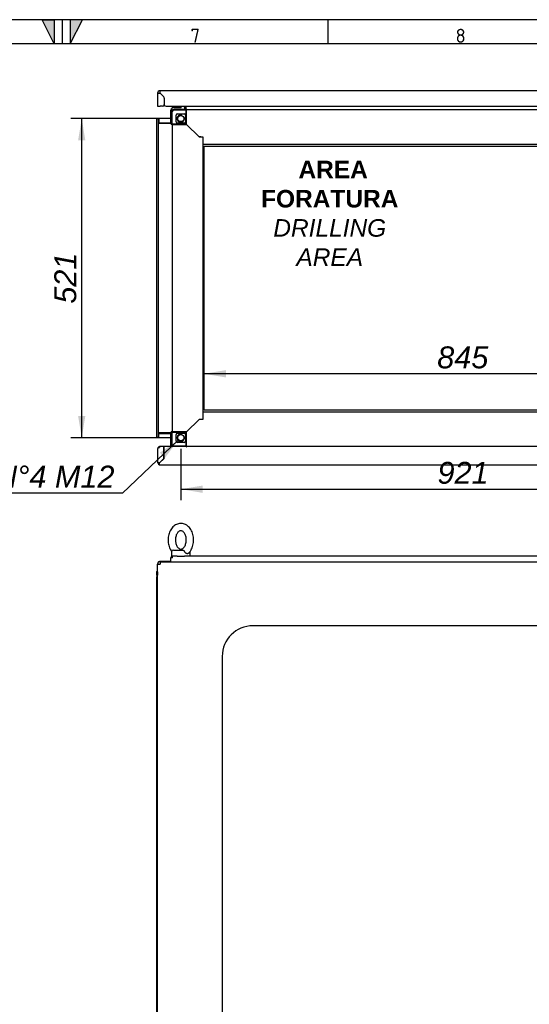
# Paper-space layout 'Layout1' of a CAD drawing. Extents: x 81 to 5357, y 137 to 3739.
# Tile 10 of 12: x 2650 to 3481, y 2132 to 3739. Entities that reach past the tile are written whole.
import ezdxf
from ezdxf.lldxf.tags import DXFTag

# ---------------------------------------------------------------- set-up
doc = ezdxf.new("R2010")
doc.units = 0
doc.header["$LTSCALE"] = 13.000013
doc.layers.get('0').update_dxf_attribs({"linetype": 'CONTINUOUS'})
for name, color, linetype in [('_TRANSLATION', 7, 'CONTINUOUS'), ('AE00198_03', 7, 'CONTINUOUS'), ('AE00219_03', 7, 'CONTINUOUS'), ('AE00715_01', 7, 'CONTINUOUS'), ('DEFAULT', 7, 'CONTINUOUS'), ('DV5__TRANSLATION', 7, 'CONTINUOUS'), ('F0000000_08', 7, 'CONTINUOUS'), ('F0000000_12', 7, 'CONTINUOUS'), ('F0000000_68', 7, 'CONTINUOUS'), ('F0000001_38', 7, 'CONTINUOUS'), ('M0000000_06', 7, 'CONTINUOUS'), ('M0000000_29', 7, 'CONTINUOUS'), ('M0000000_39', 7, 'CONTINUOUS'), ('M0000000_53', 7, 'CONTINUOUS'), ('M0000000_63', 7, 'CONTINUOUS')]:
    doc.layers.add(name, color=color, linetype=linetype)
doc.styles.add('SEACAD_ARIAL', font='arial.ttf')
doc.styles.add('SEACAD_ARIALI', font='ariali.ttf')
tags = doc.linetypes.add('CENTER2', pattern=[28.575, 19.05, -3.175, 3.175, -3.175]).pattern_tags.tags
tags[10:11] = [DXFTag(74, 4), DXFTag(75, 0), DXFTag(340, '0'), DXFTag(46, 0.0), DXFTag(50, 0.0), DXFTag(44, 0.0), DXFTag(45, 0.0)]
tags[8:9] = [DXFTag(74, 4), DXFTag(75, 0), DXFTag(340, '0'), DXFTag(46, 0.0), DXFTag(50, 0.0), DXFTag(44, 0.0), DXFTag(45, 0.0)]
tags[6:7] = [DXFTag(74, 4), DXFTag(75, 0), DXFTag(340, '0'), DXFTag(46, 0.0), DXFTag(50, 0.0), DXFTag(44, 0.0), DXFTag(45, 0.0)]
tags[4:5] = [DXFTag(74, 4), DXFTag(75, 0), DXFTag(340, '0'), DXFTag(46, 0.0), DXFTag(50, 0.0), DXFTag(44, 0.0), DXFTag(45, 0.0)]
doc.dimstyles.new('ISO', dxfattribs={"dimtxt": 13.75, "dimasz": 13.75, "dimexe": 6.875, "dimexo": 6.875, "dimgap": 3.4375, "dimtad": 1, "dimdec": 1, "dimtxsty": 'SEACAD_ARIAL', "dimblk1": '_SE_FILLED', "dimblk2": '_SE_FILLED', "dimsah": 1, "dimcen": 6.875, "dimazin": 3, "dimtfac": 0.7, "dimtdec": 3, "dimtmove": 0, "dimatfit": 3})
doc.dimstyles.new('ISO_ALLIN', dxfattribs={"dimtxt": 35.750036, "dimasz": 35.750036, "dimexe": 17.875018, "dimexo": 17.875018, "dimgap": 8.937509, "dimtad": 1, "dimtih": 1, "dimtoh": 1, "dimdec": 1, "dimtxsty": 'SEACAD_ARIAL', "dimblk1": '_SE_FILLED', "dimblk2": '_SE_FILLED', "dimsah": 1, "dimcen": 17.875018, "dimazin": 3, "dimtfac": 0.7, "dimtdec": 3, "dimtofl": 0, "dimtmove": 0, "dimatfit": 3, "dimtolj": 1})

# ---------------------------------------------------------------- blocks, each defined once
blk = doc.blocks.new('DMBLK14')
at = {"layer": '_TRANSLATION', "linetype": 'CONTINUOUS'}
for points in [[(2986.4, 3166.7), (2950.6, 3160.7), (2986.4, 3154.7)], [(3759.9, 3166.7), (3759.9, 3154.7), (3795.6, 3160.7)]]:
    blk.add_hatch(color=7, dxfattribs=at).paths.add_polyline_path(points)
at = {"layer": '_TRANSLATION', "color": 7, "linetype": 'CONTINUOUS'}
for p, q in [((2950.6, 3119.2), (2950.6, 3178.6)), ((3795.6, 3119.2), (3795.6, 3178.6)), ((3795.6, 3160.7), (2950.6, 3160.7))]:
    blk.add_line(p, q, dxfattribs=at)
at = {"layer": '_TRANSLATION', "color": 7, "linetype": 'CONTINUOUS', "style": 'SEACAD_ARIALI'}
blk.add_text('845', height=35.75, dxfattribs=at).set_placement((3331, 3169.6))
blk = doc.blocks.new('_SE_FILLED')
at = {"color": 0}
blk.add_line((0, 0), (-1, 0), dxfattribs=at)
blk.add_solid([(0, 0), (-1, -0.1665), (-1, 0.1665), (0, 0)], dxfattribs=at)
blk = doc.blocks.new('DMBLK19')
at = {"layer": '_TRANSLATION', "linetype": 'CONTINUOUS'}
for points in [[(2948.4, 2966.3), (2948.4, 2978.3), (2912.6, 2972.3)], [(3797.9, 2966.3), (3833.6, 2972.3), (3797.9, 2978.3)]]:
    blk.add_hatch(color=7, dxfattribs=at).paths.add_polyline_path(points)
at = {"layer": '_TRANSLATION', "color": 7, "linetype": 'CONTINUOUS'}
for p, q in [((2912.6, 3038.4), (2912.6, 2954.4)), ((3833.6, 3038.4), (3833.6, 2954.4)), ((2912.6, 2972.3), (3833.6, 2972.3))]:
    blk.add_line(p, q, dxfattribs=at)
at = {"layer": '_TRANSLATION', "color": 7, "linetype": 'CONTINUOUS', "style": 'SEACAD_ARIALI'}
blk.add_text('921', height=35.75, dxfattribs=at).set_placement((3331.4, 2981.2))
blk = doc.blocks.new('DMBLK20')
at = {"layer": '_TRANSLATION', "linetype": 'CONTINUOUS'}
for points in [[(2744.9, 3541.5), (2756.8, 3541.5), (2750.9, 3577.3)], [(2744.9, 3092), (2750.9, 3056.3), (2756.8, 3092)]]:
    blk.add_hatch(color=7, dxfattribs=at).paths.add_polyline_path(points)
at = {"layer": '_TRANSLATION', "color": 7, "linetype": 'CONTINUOUS'}
for p, q in [((2894.7, 3577.3), (2733, 3577.3)), ((2750.9, 3056.3), (2750.9, 3577.3)), ((2894.7, 3056.3), (2733, 3056.3))]:
    blk.add_line(p, q, dxfattribs=at)
at = {"layer": '_TRANSLATION', "color": 7, "linetype": 'CONTINUOUS', "style": 'SEACAD_ARIALI'}
blk.add_text('521', height=35.75, rotation=90, dxfattribs=at).set_placement((2741.9, 3275.1))
blk = doc.blocks.new('DMBLK21')
at = {"layer": '_TRANSLATION', "linetype": 'CONTINUOUS'}
blk.add_hatch(color=7, dxfattribs=at).paths.add_polyline_path([(2886.4, 3023.2), (2908.2, 3052.2), (2878.2, 3031.9)])
at = {"layer": '_TRANSLATION', "color": 7, "linetype": 'CONTINUOUS'}
for p, q in [((2908.2, 3052.2), (2817.5, 2966.1)), ((2817.5, 2966.1), (2597, 2966.1))]:
    blk.add_line(p, q, dxfattribs=at)
at = {"layer": '_TRANSLATION', "color": 7, "linetype": 'CONTINUOUS', "style": 'SEACAD_ARIALI'}
blk.add_text('N°4 M12', height=35.75, dxfattribs=at).set_placement((2609.5, 2975))

psp = doc.layouts.get("Layout1")

# ---------------------------------------------------------------- hatches: boundary and pattern name
at = {"linetype": 'CONTINUOUS'}
for points in [[(2706, 3738.65), (2686.31, 3738.65), (2706, 3699.28)], [(2732.25, 3738.65), (2732.25, 3699.28), (2751.94, 3738.65)]]:
    psp.add_hatch(color=7, dxfattribs=at).paths.add_polyline_path(points)

# ---------------------------------------------------------------- linework, layer by layer
at = {"color": 7, "linetype": 'CONTINUOUS'}
for p, q in [((5357.2, 3738.65), (81.05, 3738.65)), ((2719.12, 3738.65), (2719.12, 3699.28)), ((3152.24, 3738.65), (3152.24, 3699.28))]:
    psp.add_line(p, q, dxfattribs=at)
for points in [[(2706, 3738.65), (2706, 3699.28), (2686.31, 3738.65), (2706, 3738.65)], [(2732.25, 3738.65), (2732.25, 3699.28), (2751.94, 3738.65), (2732.25, 3738.65)]]:
    psp.add_lwpolyline(points, dxfattribs=at)
at = {"layer": 'AE00198_03', "color": 7, "linetype": 'CONTINUOUS'}
for p, q in [((2912.35, 3596.49), (2901.85, 3596.49)), ((2901.85, 3596.49), (2901.85, 3595.79)), ((2904.1, 3592.59), (2904.1, 3592.04)), ((2904.71, 3592.04), (2904.71, 3592.59)), ((2909.49, 3592.04), (2909.49, 3592.59)), ((2910.1, 3592.04), (2910.1, 3592.59)), ((2912.35, 3595.79), (2912.35, 3596.49))]:
    psp.add_line(p, q, dxfattribs=at)
for centre, start, end in [((2907.78, 3591.12), 129.5208, 137.82528), ((2906.42, 3591.12), 42.17472, 50.4792)]:
    psp.add_arc(centre, 8, start, end, dxfattribs=at)
at = {"layer": 'AE00219_03', "color": 7, "linetype": 'CONTINUOUS'}
for p, q in [((2901.1, 3012.29), (2901.1, 3012.09)), ((2901.1, 3012.09), (2913.1, 3012.09)), ((2913.1, 3012.09), (2913.1, 3012.29))]:
    psp.add_line(p, q, dxfattribs=at)
at = {"layer": 'AE00715_01', "color": 7, "linetype": 'CONTINUOUS'}
for p, q in [((2897.6, 2869.97), (2897.6, 2862.97)), ((2897.6, 2862.97), (2898.9, 2862.97)), ((2900.6, 2872.97), (2915.9, 2872.97)), ((2906.6, 2862.97), (2918.6, 2862.97)), ((2927.6, 2862.97), (2927.6, 2869.97))]:
    psp.add_line(p, q, dxfattribs=at)
for centre, start, end in [((2900.6, 2869.97), 90, 180), ((2924.6, 2869.97), 0, 11.26697)]:
    psp.add_arc(centre, 3, start, end, dxfattribs=at)
for points, knots in [([(2912.6, 2916.47), (2911.77, 2916.44), (2910, 2916.36), (2906.94, 2915.6), (2903.78, 2914.11), (2900.84, 2911.99), (2898.21, 2909.28), (2895.95, 2906.03), (2894.11, 2902.31), (2892.76, 2898.24), (2891.94, 2893.91), (2891.66, 2889.47), (2891.94, 2885.01), (2892.77, 2880.65), (2894.15, 2876.5), (2895.84, 2873.17), (2897.12, 2871.21), (2897.66, 2870.51)], [0, 0, 0, 0, 0.04056003, 0.10209989, 0.16370094, 0.22616144, 0.28997457, 0.35517787, 0.42143327, 0.48828214, 0.55535377, 0.62251674, 0.68980865, 0.75730866, 0.82510193, 0.89323777, 0.93762762, 0.93762762, 0.93762762, 0.93762762]), ([(2925.05, 2867.81), (2925.79, 2868.53), (2927.26, 2869.98), (2929.34, 2873.08), (2931.15, 2876.78), (2932.48, 2880.88), (2933.29, 2885.2), (2933.54, 2889.66), (2933.24, 2894.11), (2932.38, 2898.46), (2930.98, 2902.59), (2929.05, 2906.39), (2926.62, 2909.73), (2923.76, 2912.52), (2920.53, 2914.62), (2917.12, 2915.98), (2914.34, 2916.44), (2912.94, 2916.47), (2912.6, 2916.47)], [0, 0, 0, 0, 0.0476982, 0.1129519, 0.1792394, 0.2461032, 0.3131784, 0.3803446, 0.4476429, 0.5151522, 0.5829584, 0.6511067, 0.7194357, 0.7874565, 0.8544591, 0.919804, 0.9833348, 1, 1, 1, 1]), ([(2912.6, 2904.47), (2912.83, 2904.46), (2913.46, 2904.43), (2914.64, 2904.09), (2916.16, 2903.15), (2917.69, 2901.65), (2919.11, 2899.56), (2920.29, 2896.92), (2921.1, 2893.92), (2921.49, 2890.7), (2921.44, 2887.41), (2920.93, 2884.23), (2920.02, 2881.33), (2918.79, 2878.84), (2917.34, 2876.88), (2915.8, 2875.51), (2914.29, 2874.71), (2912.83, 2874.4), (2911.42, 2874.54), (2909.87, 2875.21), (2908.31, 2876.42), (2906.79, 2878.24), (2905.46, 2880.66), (2904.45, 2883.5), (2903.85, 2886.63), (2903.68, 2889.91), (2903.97, 2893.16), (2904.68, 2896.22), (2905.77, 2898.93), (2907.13, 2901.16), (2908.64, 2902.83), (2910.17, 2903.9), (2911.5, 2904.4), (2912.23, 2904.45), (2912.6, 2904.47)], [0, 0, 0, 0, 0.0152551, 0.0500634, 0.0813413, 0.1113299, 0.1432988, 0.1749041, 0.2064836, 0.238158, 0.2698958, 0.3015834, 0.3330655, 0.3642771, 0.3952915, 0.4263785, 0.4582019, 0.4923133, 0.5317163, 0.5644368, 0.5949655, 0.6275466, 0.6592676, 0.6908429, 0.722466, 0.754183, 0.7859137, 0.8175104, 0.8488578, 0.879947, 0.9109643, 0.9422952, 0.9750039, 1, 1, 1, 1]), ([(2915.9, 2872.97), (2916.03, 2872.97), (2916.16, 2872.95), (2916.42, 2872.87), (2916.55, 2872.81), (2916.82, 2872.65), (2916.94, 2872.55), (2917.2, 2872.32), (2917.34, 2872.19), (2917.6, 2871.9), (2917.73, 2871.75), (2917.98, 2871.42), (2918.11, 2871.25), (2918.47, 2870.72), (2918.71, 2870.35), (2918.91, 2869.97)], [0, 0, 0, 0, 0.125, 0.125, 0.25, 0.25, 0.375, 0.375, 0.5, 0.5, 0.625, 0.625, 0.75, 0.75, 1, 1, 1, 1]), ([(2925.09, 2867.76), (2924.97, 2867.65), (2924.85, 2867.55), (2924.57, 2867.36), (2924.42, 2867.28), (2924.1, 2867.15), (2923.93, 2867.1), (2923.58, 2867.04), (2923.39, 2867.02), (2923.02, 2867.02), (2922.83, 2867.04), (2922.44, 2867.1), (2922.24, 2867.15), (2921.85, 2867.28), (2921.65, 2867.36), (2921.25, 2867.55), (2921.06, 2867.66), (2920.47, 2868.05), (2920.11, 2868.36), (2919.61, 2868.91), (2919.45, 2869.11), (2919.16, 2869.53), (2919.03, 2869.74), (2918.91, 2869.97)], [0.25560825, 0.25560825, 0.25560825, 0.25560825, 0.3125, 0.3125, 0.375, 0.375, 0.4375, 0.4375, 0.5, 0.5, 0.5625, 0.5625, 0.625, 0.625, 0.6875, 0.6875, 0.75, 0.75, 0.875, 0.875, 0.9375, 0.9375, 1, 1, 1, 1])]:
    psp.add_open_spline(points, degree=3, knots=knots, dxfattribs=at)
at = {"layer": 'DEFAULT', "color": 7, "linetype": 'CONTINUOUS'}
psp.add_line((5357.2, 3699.28), (81.05, 3699.28), dxfattribs=at)
at = {"layer": 'DV5__TRANSLATION', "color": 7, "linetype": 'CENTER2'}
for p, q in [((2950.6, 3532.29), (3795.6, 3532.29)), ((2950.6, 3101.29), (2950.6, 3532.29)), ((3795.6, 3101.29), (2950.6, 3101.29))]:
    psp.add_line(p, q, dxfattribs=at)
at = {"layer": 'F0000000_08', "color": 7, "linetype": 'CONTINUOUS'}
for p, q in [((2898.6, 3592.29), (2898.6, 3594.79)), ((2899.6, 3595.79), (2912.59, 3595.79)), ((2900.85, 3592.29), (2900.85, 3592.03)), ((2913.05, 3592.59), (2901.15, 3592.59)), ((2913.35, 3592.04), (2913.35, 3592.29)), ((2913.53, 3597.14), (2913.47, 3597.29)), ((2917.74, 3597.29), (2918.5, 3595.26)), ((2918.5, 3595.26), (2918.97, 3593.99))]:
    psp.add_line(p, q, dxfattribs=at)
for centre, radius, start, end in [((2899.6, 3594.79), 1, 90, 180), ((2899.6, 3592.29), 1, 180, 243.61406), ((2901.15, 3592.29), 0.3, 90, 180), ((2912.59, 3596.79), 1, 270, 290.36413), ((2912.59, 3596.79), 1, 290.36413, 20.47745), ((2913.05, 3592.29), 0.3, 0, 90), ((2917.1, 3593.29), 2, 321.31781, 20.47745)]:
    psp.add_arc(centre, radius, start, end, dxfattribs=at)
at = {"layer": 'F0000000_12', "color": 7, "linetype": 'CONTINUOUS'}
psp.add_line((2886.41, 3598.29), (2884.84, 3598.29), dxfattribs=at)
at = {"layer": 'F0000000_68', "color": 7, "linetype": 'CONTINUOUS'}
for p, q in [((2875.1, 3015.09), (2875.1, 3038.99)), ((2877.9, 3040.29), (2875.42, 3040.29)), ((2875.42, 3040.29), (2877.9, 3040.29)), ((2885.1, 3041.79), (2877.9, 3041.79)), ((2877.9, 3041.79), (2877.9, 3040.29)), ((2885.1, 3022.31), (2885.1, 3041.79)), ((2885.1, 3041.79), (2885.15, 3041.79)), ((2885.1, 3040.29), (2885.15, 3040.29)), ((2921.1, 3041.79), (2885.15, 3041.79)), ((2885.15, 3022.29), (2885.15, 3041.79)), ((3824.1, 3041.79), (2922.1, 3041.79)), ((2877.9, 3015.11), (2885.1, 3022.31)), ((2885.12, 3022.29), (2877.92, 3015.09)), ((2885.15, 3022.29), (2885.12, 3022.29)), ((2877.9, 3015.11), (2877.92, 3015.09)), ((2877.92, 3015.09), (2877.9, 3015.11)), ((2877.9, 3012.29), (3868.3, 3012.29)), ((2875.22, 2852.47), (2875.22, 2852.47)), ((2876.01, 2852.97), (2875.42, 2852.97)), ((2885.1, 2854.47), (2877.9, 2854.47)), ((2885.12, 2854.47), (2885.1, 2854.47)), ((2885.1, 2854.47), (2885.1, 2853.97)), ((2885.15, 2854.47), (2885.12, 2854.47)), ((2885.12, 2854.47), (2885.12, 2853.97)), ((2896.1, 2854.47), (2885.15, 2854.47)), ((2885.15, 2853.97), (2885.15, 2854.47))]:
    psp.add_line(p, q, dxfattribs=at)
for centre, radius, start, end in [((2877.9, 3038.99), 2.8, 152.336, 180), ((2877.9, 3038.99), 2.8, 90, 152.336), ((2877.74, 2841.11), 174, 89.94822, 90.87028), ((2877.9, 3015.09), 2.8, 180, 270), ((2723.85, 3014.79), 154.07, 359.0701, 0.1114), ((2877.9, 2851.67), 2.8, 90, 163.4149)]:
    psp.add_arc(centre, radius, start, end, dxfattribs=at)
psp.add_ellipse((2877.9, 3038.99), major_axis=(2.8, 0), ratio=0.9984615, start_param=2.6587647, end_param=3.1415927, dxfattribs=at)
at = {"layer": 'F0000001_38', "color": 7, "linetype": 'CONTINUOUS'}
for p, q in [((2874.6, 3618.79), (2874.6, 3597.29)), ((3867.6, 3622.79), (2878.6, 3622.79)), ((2878.62, 3618.79), (2878.6, 3618.77)), ((2878.6, 3618.77), (2884.72, 3612.65)), ((2884.77, 3612.64), (2878.62, 3618.79)), ((2885.6, 3610.53), (2885.6, 3600.29)), ((2885.65, 3610.52), (2885.65, 3600.29)), ((2874.6, 3597.29), (2878.6, 3597.29)), ((2882.6, 3597.29), (2878.6, 3597.29)), ((2888.65, 3597.29), (3857.55, 3597.29)), ((2874.6, 1068.97), (2874.6, 2849.97)), ((2874.6, 2849.97), (2878.6, 2849.97)), ((2878.62, 2853.97), (2878.6, 2853.97)), ((2878.62, 2853.97), (3867.58, 2853.97)), ((3715.1, 2749.47), (3030.1, 2749.47)), ((2980.1, 2699.47), (2980.1, 1219.47))]:
    psp.add_line(p, q, dxfattribs=at)
for centre, radius, start, end in [((2878.6, 3618.79), 4, 90, 180), ((2878.38, 3973.84), 355.07, 269.39079, 270.03626), ((2564.13, 3619.22), 314.49, 359.9221, 0.65085), ((2882.6, 3600.29), 3, 270, 0), ((2882.6, 3610.53), 3, 0, 45), ((2882.65, 3610.52), 3, 0, 45), ((2888.65, 3600.29), 3, 180, 270), ((2878.6, 2849.97), 4, 90, 180), ((3233.67, 2850.19), 355.07, 179.39079, 180.03626), ((3030.1, 2699.47), 50, 90, 180)]:
    psp.add_arc(centre, radius, start, end, dxfattribs=at)
at = {"layer": 'M0000000_06', "color": 7, "linetype": 'CONTINUOUS'}
for p, q in [((2897.85, 3588.79), (2897.85, 3568.79)), ((2898.6, 3568.79), (2898.6, 3588.79)), ((2921.1, 3592.04), (2901.1, 3592.04)), ((2901.1, 3591.29), (2921.1, 3591.29)), ((2907.1, 3584.79), (2918.1, 3584.79)), ((2921.1, 3592.04), (2922.1, 3592.04)), ((2921.1, 3588.79), (2921.1, 3592.04)), ((2921.1, 3568.79), (2921.1, 3588.79)), ((2922.1, 3588.79), (2922.1, 3592.04)), ((2922.1, 3567.79), (2922.1, 3588.79)), ((2897.85, 3568.79), (2897.85, 3567.79)), ((2897.85, 3568.79), (2901.1, 3568.79)), ((2897.85, 3567.79), (2901.1, 3567.79)), ((2901.1, 3568.79), (2921.1, 3568.79)), ((2901.1, 3567.79), (2922.1, 3567.79)), ((2905.1, 3571.79), (2905.1, 3582.79)), ((2918.1, 3569.79), (2907.1, 3569.79)), ((2920.1, 3582.79), (2920.1, 3571.79)), ((2901.1, 3065.79), (2897.85, 3065.79)), ((2897.85, 3064.79), (2897.85, 3065.79)), ((2901.1, 3064.79), (2897.85, 3064.79)), ((2897.85, 3064.79), (2897.85, 3044.79)), ((2898.6, 3044.79), (2898.6, 3064.79)), ((2922.1, 3065.79), (2901.1, 3065.79)), ((2921.1, 3064.79), (2901.1, 3064.79)), ((2905.1, 3050.79), (2905.1, 3061.79)), ((2907.1, 3063.79), (2918.1, 3063.79)), ((2920.1, 3061.79), (2920.1, 3050.79)), ((2921.1, 3044.79), (2921.1, 3064.79)), ((2922.1, 3044.79), (2922.1, 3065.79)), ((2921.1, 3042.29), (2901.1, 3042.29)), ((2918.1, 3048.79), (2907.1, 3048.79)), ((2921.1, 3041.54), (2921.1, 3044.79)), ((2921.1, 3041.54), (2922.1, 3041.54)), ((2922.1, 3041.54), (2922.1, 3044.79))]:
    psp.add_line(p, q, dxfattribs=at)
for centre in [(2912.6, 3577.29), (2912.6, 3056.29)]:
    psp.add_circle(centre, 5.05, dxfattribs=at)
for centre, radius, start, end in [((2901.1, 3588.79), 3.25, 90, 180), ((2901.1, 3588.79), 2.5, 90, 180), ((2907.1, 3582.79), 2, 90, 180), ((2918.1, 3582.79), 2, 0, 90), ((2907.1, 3571.79), 2, 180, 270), ((2912.6, 3577.29), 6, 75, 15), ((2918.1, 3571.79), 2, 270, 0), ((2907.1, 3061.79), 2, 90, 180), ((2912.6, 3056.29), 6, 75, 15), ((2918.1, 3061.79), 2, 0, 90), ((2901.1, 3044.79), 3.25, 180, 247.3801), ((2901.1, 3044.79), 2.5, 180, 270), ((2907.1, 3050.79), 2, 180, 270), ((2918.1, 3050.79), 2, 270, 0)]:
    psp.add_arc(centre, radius, start, end, dxfattribs=at)
at = {"layer": 'M0000000_29', "color": 7, "linetype": 'CONTINUOUS'}
for p, q in [((2919.6, 3592.59), (2919.6, 3597.29)), ((2920.8, 3592.59), (2920.8, 3593.29)), ((2920.9, 3593.29), (2920.9, 3592.04)), ((2876.9, 3570.29), (2897.3, 3570.29)), ((2896.6, 3569.09), (2897.3, 3569.09)), ((2896.6, 3568.99), (2897.85, 3568.99)), ((2876.9, 3063.29), (2897.3, 3063.29)), ((2896.6, 3064.59), (2897.85, 3064.59)), ((2896.6, 3064.49), (2897.3, 3064.49)), ((2873.1, 2829.47), (2873.1, 1089.47)), ((2874.6, 2829.47), (2873.1, 2829.47))]:
    psp.add_line(p, q, dxfattribs=at)
for centre, radius, start, end in [((2918.3, 3592.59), 1.3, 334.971, 0), ((2918.3, 3592.59), 2.5, 347.29097, 0), ((2897.3, 3571.59), 1.3, 270, 295.029), ((2897.3, 3571.59), 2.5, 270, 282.70903), ((2897.3, 3061.99), 2.5, 77.29097, 90), ((2897.3, 3061.99), 1.3, 64.971, 90)]:
    psp.add_arc(centre, radius, start, end, dxfattribs=at)
at = {"layer": 'M0000000_39', "color": 7, "linetype": 'CONTINUOUS'}
for p, q in [((2873.1, 3576.79), (2873.1, 3056.79)), ((2875.6, 3576.79), (2873.1, 3576.79)), ((2875.6, 3576.79), (2875.6, 3056.79)), ((2876.9, 3576.79), (2875.6, 3576.79)), ((2876.9, 3576.79), (2876.9, 3569.29)), ((2896.6, 3569.29), (2876.9, 3569.29)), ((2896.6, 3569.29), (2896.6, 3567.79)), ((2897.85, 3567.79), (2896.6, 3567.79)), ((2898.6, 3567.79), (2898.6, 3065.79)), ((2942.6, 3547.29), (2922.1, 3567.79)), ((2945.4, 3547.29), (2942.6, 3547.29)), ((2948.6, 3534.79), (2948.6, 3098.79)), ((2942.6, 3086.29), (2922.1, 3065.79)), ((2945.4, 3086.29), (2942.6, 3086.29)), ((2875.6, 3056.79), (2873.1, 3056.79)), ((2876.9, 3056.79), (2875.6, 3056.79)), ((2876.9, 3056.79), (2876.9, 3064.29)), ((2896.6, 3064.29), (2876.9, 3064.29)), ((2897.85, 3065.79), (2896.6, 3065.79)), ((2896.6, 3064.29), (2896.6, 3065.79)), ((2873.1, 2837.22), (2873.1, 2833.17)), ((2874.3, 2833.17), (2874.3, 2837.22)), ((2874.4, 2837.22), (2874.4, 2833.27))]:
    psp.add_line(p, q, dxfattribs=at)
for centre, radius, start, end in [((2874.35, 2837.22), 1.25, 78.46304, 180), ((2876.8, 2833.17), 3.7, 180, 233.51626), ((2874.35, 2837.22), 0.05, 0, 180), ((2876.8, 2833.17), 2.5, 180, 208.35764), ((2876.9, 2833.27), 2.5, 180, 203.07392)]:
    psp.add_arc(centre, radius, start, end, dxfattribs=at)
at = {"layer": 'M0000000_53', "color": 7, "linetype": 'CONTINUOUS'}
for p, q in [((2920.6, 3597.29), (2920.6, 3593.29)), ((2920.6, 3593.29), (2922.1, 3593.29)), ((2922.1, 3592.04), (2922.1, 3593.29)), ((3824.1, 3591.29), (2922.1, 3591.29)), ((2942.6, 3547.29), (2922.1, 3567.79)), ((2942.6, 3547.29), (2948.6, 3547.29)), ((2948.6, 3547.29), (2948.6, 3537.99)), ((2948.6, 3537.99), (2948.6, 3534.79)), ((3797.6, 3534.79), (2948.6, 3534.79)), ((2942.6, 3086.29), (2922.1, 3065.79)), ((2948.6, 3086.29), (2942.6, 3086.29)), ((2948.6, 3098.79), (3797.6, 3098.79)), ((2948.6, 3098.79), (2948.6, 3095.59)), ((2948.6, 3095.59), (2948.6, 3086.29)), ((2922.1, 3042.29), (3824.1, 3042.29))]:
    psp.add_line(p, q, dxfattribs=at)
at = {"layer": 'M0000000_63', "color": 7, "linetype": 'CONTINUOUS'}
for p, q in [((2896.1, 3575.79), (2896.1, 3590.99)), ((2897.6, 3575.79), (2897.6, 3590.99)), ((2898.9, 3591.59), (2898.9, 3591.17)), ((2918.83, 3592.29), (2919.57, 3592.29)), ((2919.04, 3593.79), (2919.6, 3593.79)), ((2920.78, 3592.29), (2920.9, 3592.29)), ((2896.1, 3575.78), (2896.1, 3575.79)), ((2896.1, 3575.79), (2897.6, 3575.79)), ((2897.6, 3575.78), (2896.1, 3575.78)), ((2896.1, 3570.29), (2896.1, 3575.78)), ((2897.6, 3575.78), (2897.6, 3575.79)), ((2897.6, 3570.33), (2897.6, 3575.78)), ((2897.6, 3568.99), (2897.6, 3569.11)), ((2896.1, 3057.8), (2896.1, 3063.29)), ((2897.6, 3057.8), (2896.1, 3057.8)), ((2896.1, 3057.79), (2896.1, 3057.8)), ((2896.1, 3042.59), (2896.1, 3057.79)), ((2896.1, 3057.79), (2897.6, 3057.79)), ((2897.6, 3064.47), (2897.6, 3064.59)), ((2897.6, 3057.8), (2897.6, 3063.26)), ((2897.6, 3057.79), (2897.6, 3057.8)), ((2897.6, 3042.59), (2897.6, 3057.79)), ((2898.9, 3042.43), (2898.9, 3041.78)), ((2906.49, 2862.97), (2898.9, 2862.97)), ((2898.9, 2860.17), (2898.9, 2862.97)), ((3827.49, 2862.97), (2918.71, 2862.97)), ((2896.1, 2860.28), (2896.11, 2860.16)), ((2896.1, 2860.15), (2896.1, 2860.17)), ((2896.1, 2853.97), (2896.1, 2860.15))]:
    psp.add_line(p, q, dxfattribs=at)
for centre, radius, start, end in [((2898.9, 3590.99), 2.8, 96.15064, 180), ((2898.9, 3590.99), 1.3, 103.31468, 180), ((2898.83, 4591.04), 1000.05, 269.93016, 269.99526), ((2898.9, 3042.59), 2.8, 180, 196.60154), ((2898.9, 3042.59), 1.3, 180, 217.97984), ((2898.77, 2149.03), 893.56, 90.0027, 90.06839), ((2898.9, 2860.17), 2.8, 90.00294, 179.99706), ((2898.74, 2686.17), 174, 89.94822, 90.86834)]:
    psp.add_arc(centre, radius, start, end, dxfattribs=at)

# ---------------------------------------------------------------- texts
at = {"char_height": 22.9683, "width": 25.8395, "attachment_point": 8}
for s, insert in [('{\\fSolid Edge ANSI|b0||i0||c0|p34;\\C7;\\H22.96833197;\\W1.;7}', (2936.08, 3700.9)), ('{\\fSolid Edge ANSI|b0||i0||c0|p34;\\C7;\\H22.96833197;\\W1.;8}', (3369.19, 3700.9))]:
    psp.add_mtext(s, dxfattribs=dict(at, insert=insert))
at = {"layer": '_TRANSLATION', "insert": (3155.58, 3422.61), "char_height": 28.6, "width": 232.3722, "attachment_point": 5}
psp.add_mtext('{\\fArial|b0||i0||c0|p34;\\C7;\\H28.6000286;\\W1.; }{\\fArial|b1||i0||c0|p34;\\C7;\\H28.6000286;\\W1.;AREA\\P}{\\fArial|b1||i0||c0|p34;\\C7;\\H28.6000286;\\W1.;FORATURA \\P}{\\fArial|b0||i1||c0|p34;\\C7;\\H28.6000286;\\W1.;DRILLING\\P}{\\fArial|b0||i1||c0|p34;\\C7;\\H28.6000286;\\W1.;AREA}', dxfattribs=at)

# ---------------------------------------------------------------- dimensions: what is measured, and where the dimension line sits
at = {"layer": '_TRANSLATION', "color": 7, "linetype": 'CONTINUOUS'}
for base, p2, angle, picture, middle in [((2750.89, 3056.29), (2912.6, 3577.29), 90, 'DMBLK20', (2750.89, 3316.79)), ((2912.6, 2972.31), (3833.6, 3056.29), 0, 'DMBLK19', (3373.1, 2972.31))]:
    dim = psp.add_linear_dim(base=base, p1=(2912.6, 3056.29), p2=p2, angle=angle, text='\\A1;<>', dimstyle='ISO', override={"dimtxt": 35.750036, "dimasz": 35.750036, "dimexe": 17.875018, "dimexo": 17.875018, "dimgap": 8.937509, "dimcen": 17.875018}, dxfattribs=at)
    dim.commit()
    dim.dimension.update_dxf_attribs({"geometry": picture, "text_midpoint": middle, "dimtype": 161})
dim = psp.add_linear_dim(base=(2950.6, 3160.7), p1=(3795.6, 3101.29), p2=(2950.6, 3101.29), text='\\A1;<>', dimstyle='ISO', override={"dimtxt": 35.750036, "dimasz": 35.750036, "dimexe": 17.875018, "dimexo": 17.875018, "dimgap": 8.937509, "dimcen": 17.875018}, dxfattribs=at)
dim.commit()
dim.dimension.update_dxf_attribs({"geometry": 'DMBLK14', "text_midpoint": (3373.1, 3160.7), "dimtype": 160})
dim = psp.add_radius_dim(center=(2912.6, 3056.29), mpoint=(2908.25, 3052.16), text='\\A1;N°4 M12{}', dimstyle='ISO_ALLIN', dxfattribs=at)
dim.commit()
dim.dimension.update_dxf_attribs({"geometry": 'DMBLK21', "text_midpoint": (2597.04, 2966.1), "dimtype": 164})

doc.saveas('drawing.dxf')
